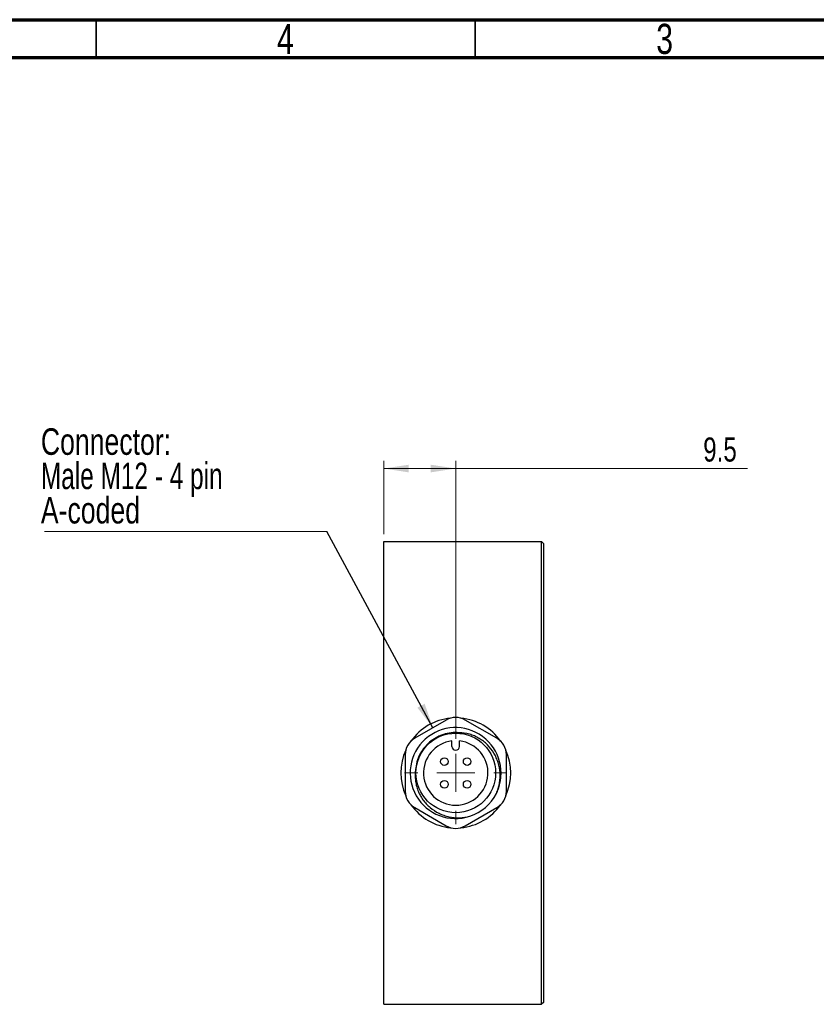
# Model space of a CAD drawing. Header units: millimetres. Extents: x 15 to 415, y 5 to 292.
# Tile 9 of 15: x 205 to 310, y 162 to 292. Entities that reach past the tile are written whole.
import ezdxf

# ---------------------------------------------------------------- set-up
doc = ezdxf.new("R2010")
doc.units = ezdxf.units.MM
doc.styles.add('SLDTEXTSTYLE0', font='TXT', dxfattribs={"width": 0.75})
doc.styles.add('SLDTEXTSTYLE1', font='TXT', dxfattribs={"width": 0.6875})
doc.dimstyles.new('SLDDIMSTYLE1', dxfattribs={"dimtxt": 3.175, "dimasz": 3.302, "dimexe": 0, "dimexo": 0.0625, "dimgap": 0.79375, "dimtad": 1, "dimdec": 1, "dimrnd": 1e-09, "dimzin": 12, "dimdsep": 46, "dimtxsty": 'SLDTEXTSTYLE0', "dimsah": 1, "dimcen": 0.09, "dimadec": 0, "dimazin": 3, "dimtfac": 1, "dimtdec": 1, "dimtofl": 0, "dimtmove": 0, "dimatfit": 3, "dimfxl": 1, "dimfrac": 2, "dimtolj": 1, "dimtzin": 12, "dimarcsym": 0})
doc.dimstyles.new('SLDDIMSTYLE2', dxfattribs={"dimtxt": 0.18, "dimasz": 3.302, "dimexe": 0, "dimexo": 0.0625, "dimgap": 0, "dimtad": 0, "dimtih": 1, "dimtoh": 1, "dimdec": 0, "dimrnd": 1e-09, "dimzin": 0, "dimdsep": 46, "dimtxsty": 'Standard', "dimsah": 1, "dimcen": 0.09, "dimadec": 0, "dimazin": 0, "dimtfac": 3.302, "dimtdec": 0, "dimtofl": 0, "dimtmove": 0, "dimatfit": 3, "dimfxl": 1, "dimfrac": 2, "dimtolj": 1, "dimtzin": 0, "dimarcsym": 0})

# ---------------------------------------------------------------- blocks, each defined once
blk = doc.blocks.new('_D_5')
at = {"color": 7, "linetype": 'Continuous', "lineweight": 0}
for p, q in [((252.92, 224.19), (252.92, 233.83)), ((262.42, 197.19), (262.42, 233.83)), ((262.42, 232.83), (252.92, 232.83)), ((262.42, 232.83), (300.91, 232.83))]:
    blk.add_line(p, q, dxfattribs=at)
at = {"color": 7, "linetype": 'Continuous', "lineweight": 18}
for points in [[(252.92, 232.83), (256.23, 232.32), (256.23, 233.33)], [(262.42, 232.83), (259.12, 233.33), (259.12, 232.32)]]:
    blk.add_solid(points, dxfattribs=at)
at = {"color": 7, "linetype": 'Continuous', "lineweight": 18, "insert": (295.05, 236.92), "char_height": 3.175, "attachment_point": 1, "style": 'SLDTEXTSTYLE0'}
blk.add_mtext('9.5', dxfattribs=at)
blk = doc.blocks.new('SW_NOTE_0_2')
at = {"color": 0, "linetype": 'Continuous', "lineweight": 0}
blk.add_line((-37.23, 0), (0, 0), dxfattribs=at)
at = {"color": 0, "linetype": 'Continuous', "lineweight": 0, "char_height": 3.5, "attachment_point": 1}
for s, insert, style in [('Connector:', (-37.7, 13.61), 'SLDTEXTSTYLE0'), ('Male M12 - 4 pin', (-37.7, 9.09), 'SLDTEXTSTYLE1'), ('A-coded', (-37.7, 4.56), 'SLDTEXTSTYLE0')]:
    blk.add_mtext(s, dxfattribs=dict(at, insert=insert, style=style))
blk = doc.blocks.new('SW_CENTERMARKSYMBOL_0')
at = {"color": 0, "linetype": 'Continuous', "lineweight": 18}
for p, q in [((0, 5), (0, 6.75)), ((0, 0), (0, 2.5)), ((-5, 0), (-6.75, 0)), ((0, 0), (-2.5, 0)), ((0, 0), (0, -2.5)), ((0, 0), (2.5, 0)), ((5, 0), (6.75, 0)), ((0, -5), (0, -6.75))]:
    blk.add_line(p, q, dxfattribs=at)

msp = doc.modelspace()

# ---------------------------------------------------------------- linework, layer by layer
at = {"color": 7, "linetype": 'Continuous', "lineweight": 70}
for p, q in [((15, 292), (415, 292)), ((20, 287), (410, 287))]:
    msp.add_line(p, q, dxfattribs=at)
at = {"color": 7, "linetype": 'Continuous', "lineweight": 35}
for p, q in [((215, 292), (215, 287)), ((215, 287), (215, 292)), ((265, 287), (265, 292))]:
    msp.add_line(p, q, dxfattribs=at)
at = {"color": 7, "linetype": 'Continuous', "lineweight": 25}
for p, q in [((252.924, 223.195), (273.734, 223.195)), ((252.924, 162.195), (252.924, 223.195)), ((273.734, 162.195), (273.734, 223.195)), ((273.984, 222.945), (273.734, 223.195)), ((273.984, 222.945), (273.984, 162.445)), ((261.174, 199.673), (257.006, 197.267)), ((267.842, 197.267), (263.674, 199.673)), ((261.924, 196.195), (261.924, 196.915)), ((262.924, 196.195), (262.924, 196.915)), ((255.756, 195.101), (255.756, 190.288)), ((269.092, 190.288), (269.092, 195.101)), ((257.006, 188.123), (261.174, 185.717)), ((263.674, 185.717), (267.842, 188.123)), ((273.984, 162.445), (273.734, 162.195)), ((252.924, 162.195), (273.734, 162.195))]:
    msp.add_line(p, q, dxfattribs=at)
for centre, radius in [((262.424, 192.695), 5.25), ((260.924, 194.195), 0.5), ((263.924, 194.195), 0.5), ((260.924, 191.195), 0.5), ((263.924, 191.195), 0.5)]:
    msp.add_circle(centre, radius, dxfattribs=at)
for centre, radius, start, end in [((262.424, 192.695), 7.25, 95.42179, 144.57821), ((262.424, 197.508), 2.5, 60, 120), ((262.424, 192.695), 7.25, 35.42179, 84.57821), ((262.401, 192.679), 5.993, 335.1922, 288.36857), ((258.256, 195.101), 2.5, 120, 180), ((262.424, 192.695), 4.25, 96.75633, 83.24367), ((262.424, 196.195), 0.5, 180, 0), ((266.592, 195.101), 2.5, 0, 60), ((262.424, 192.695), 7.25, 155.42179, 204.57821), ((262.424, 192.695), 7.25, 335.42179, 24.57821), ((258.256, 190.288), 2.5, 180, 240), ((262.424, 192.695), 6, 288.11048, 333.11048), ((266.592, 190.288), 2.5, 300, 0), ((262.424, 192.695), 7.25, 215.42179, 264.57821), ((262.424, 192.695), 7.25, 275.42179, 324.57821), ((262.424, 187.882), 2.5, 240, 300)]:
    msp.add_arc(centre, radius, start, end, dxfattribs=at)
for points, knots in [([(262.858, 198.001), (262.507, 198.029), (262.154, 198.023), (261.463, 197.942), (261.125, 197.869), (260.627, 197.709), (260.462, 197.647), (260.142, 197.508), (259.986, 197.43), (259.532, 197.178), (259.246, 196.98), (258.711, 196.526), (258.47, 196.276), (258.147, 195.869), (258.045, 195.728), (257.856, 195.435), (257.768, 195.282), (257.529, 194.816), (257.402, 194.494), (257.211, 193.826), (257.147, 193.479), (257.118, 193.129)], [0, 0, 0, 0, 0.125, 0.125, 0.25, 0.25, 0.3125, 0.3125, 0.375, 0.375, 0.5, 0.5, 0.625, 0.625, 0.6875, 0.6875, 0.75, 0.75, 0.875, 0.875, 1, 1, 1, 1]), ([(267.775, 189.981), (267.962, 190.409), (268.095, 190.852), (268.218, 191.538), (268.246, 191.77), (268.274, 192.233), (268.274, 192.464), (268.236, 193.157), (268.152, 193.621), (267.948, 194.281), (267.866, 194.496), (267.677, 194.918), (267.569, 195.125), (267.208, 195.721), (266.923, 196.084), (266.431, 196.574), (266.255, 196.729), (265.888, 197.012), (265.698, 197.141), (265.301, 197.374), (265.095, 197.477), (264.667, 197.659), (264.446, 197.737), (263.78, 197.924), (263.325, 197.992), (262.858, 198.001)], [0, 0, 0, 0, 0.125, 0.125, 0.1875, 0.1875, 0.25, 0.25, 0.375, 0.375, 0.4375, 0.4375, 0.5, 0.5, 0.625, 0.625, 0.6875, 0.6875, 0.75, 0.75, 0.8125, 0.8125, 0.875, 0.875, 1, 1, 1, 1]), ([(257.118, 193.129), (257.05, 192.664), (257.046, 192.199), (257.126, 191.504), (257.168, 191.272), (257.279, 190.82), (257.349, 190.599), (257.517, 190.166), (257.616, 189.953), (257.839, 189.542), (257.963, 189.345), (258.234, 188.97), (258.381, 188.791), (258.699, 188.45), (258.87, 188.288), (259.405, 187.839), (259.793, 187.586), (260.424, 187.277), (260.64, 187.187), (261.078, 187.036), (261.301, 186.973), (261.98, 186.826), (262.452, 186.784), (263.377, 186.808), (263.835, 186.873), (264.289, 186.992)], [0, 0, 0, 0, 0.125, 0.125, 0.1875, 0.1875, 0.25, 0.25, 0.3125, 0.3125, 0.375, 0.375, 0.4375, 0.4375, 0.5, 0.5, 0.625, 0.625, 0.6875, 0.6875, 0.75, 0.75, 0.875, 0.875, 1, 1, 1, 1])]:
    msp.add_open_spline(points, degree=3, knots=knots, dxfattribs=at)

# ---------------------------------------------------------------- block references
at = {"color": 7, "linetype": 'Continuous', "lineweight": 0}
for name, p in [('SW_NOTE_0_2', (245.417, 224.523)), ('SW_CENTERMARKSYMBOL_0', (262.424, 192.695))]:
    msp.add_blockref(name, p, dxfattribs=at)

# ---------------------------------------------------------------- texts
at = {"color": 7, "linetype": 'Continuous', "lineweight": 0, "char_height": 3.969, "attachment_point": 2, "style": 'SLDTEXTSTYLE0'}
for s, insert in [('4', (239.96, 291.454)), ('3', (289.96, 291.454))]:
    msp.add_mtext(s, dxfattribs=dict(at, insert=insert))

# ---------------------------------------------------------------- dimensions: what is measured, and where the dimension line sits
at = {"color": 7, "linetype": 'Continuous', "lineweight": 18}
dim = msp.add_linear_dim(base=(252.924, 232.827), p1=(262.424, 196.195), p2=(252.924, 223.195), dimstyle='SLDDIMSTYLE1', dxfattribs=at)
dim.commit()
dim.dimension.update_dxf_attribs({"geometry": '_D_5', "text_midpoint": (297.984, 232.827), "dimtype": 160})

# ---------------------------------------------------------------- leaders
at = {"color": 7, "linetype": 'Continuous', "lineweight": 0}
msp.add_leader([(259.413, 198.657), (245.417, 224.523)], dimstyle='SLDDIMSTYLE2', dxfattribs=at)

doc.saveas('drawing.dxf')
